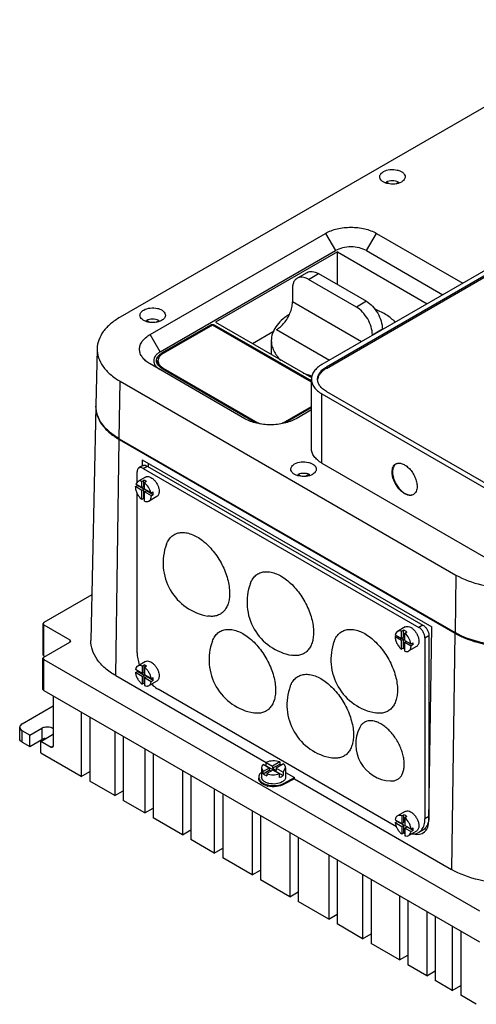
# Model space of a CAD drawing. Header units: millimetres. Extents: x 61 to 472, y 192 to 553.
# Tile 1 of 2: x 61 to 222, y 199 to 548. Entities that reach past the tile are written whole.
import ezdxf

# ---------------------------------------------------------------- set-up
doc = ezdxf.new("R2010")
doc.units = ezdxf.units.MM
doc.header["$LTSCALE"] = 48.421244
doc.layers.get('0').update_dxf_attribs({"linetype": 'CONTINUOUS'})

msp = doc.modelspace()

# ---------------------------------------------------------------- linework, layer by layer
at = {"color": 7, "linetype": 'Continuous'}
for p, q in [((278.87, 547.92), (96.44, 442.59)), ((350.29, 531.18), (167.86, 425.86)), ((351.84, 530.28), (169.41, 424.96)), ((169.41, 424.47), (351.84, 529.79)), ((190.57, 490.08), (190.57, 490.43)), ((191.49, 489.9), (190.57, 490.43)), ((193.98, 489.86), (194.91, 490.4)), ((194.91, 490.4), (194.91, 490.13)), ((107.05, 436.47), (169.07, 472.28)), ((169.07, 472.28), (172.61, 466.16)), ((183.61, 466.16), (187.15, 472.28)), ((187.15, 472.28), (217.71, 454.64)), ((110.58, 430.35), (172.61, 466.16)), ((173.32, 465.75), (130.18, 440.85)), ((173.32, 454.15), (173.32, 465.75)), ((173.32, 465.75), (205.13, 447.38)), ((183.61, 466.16), (210.63, 450.56)), ((159.06, 456.38), (162.6, 458.42)), ((163.06, 455.98), (166.6, 458.02)), ((166.6, 458.02), (183.57, 448.23)), ((180.03, 446.19), (163.06, 455.98)), ((157.41, 452.72), (157.41, 447.99)), ((181.8, 433.91), (157.41, 447.99)), ((183.57, 448.23), (180.03, 446.19)), ((105.74, 441.08), (105.74, 441.45)), ((106.68, 440.91), (105.74, 441.45)), ((109.13, 440.87), (110.08, 441.42)), ((110.08, 441.42), (110.08, 441.15)), ((128.42, 439.82), (111.29, 429.94)), ((129.12, 439.82), (111.66, 429.74)), ((128.42, 439.82), (128.42, 439.42)), ((164.11, 419.62), (129.12, 439.82)), ((129.83, 439.42), (129.83, 439.82)), ((164.11, 420.03), (129.83, 439.82)), ((130.18, 440.85), (164.17, 421.22)), ((110.58, 430.35), (107.05, 436.47)), ((143.26, 433.29), (150.95, 437.73)), ((151.75, 438.19), (170.48, 427.38)), ((185.69, 436.39), (189.23, 438.43)), ((185.69, 436.39), (185.69, 436.15)), ((189.23, 438.43), (189.23, 438.2)), ((149.93, 434.31), (149.93, 429.44)), ((88.3, 431.45), (87.87, 411.29)), ((111.29, 429.44), (111.29, 429.94)), ((140.59, 406.67), (107.05, 426.03)), ((109.81, 427.17), (109.81, 425.94)), ((111.29, 424.4), (144.31, 405.34)), ((111.66, 424.19), (111.66, 424.6)), ((111.66, 424.6), (145.17, 405.25)), ((169.41, 424.47), (169.41, 424.96)), ((96.13, 399.57), (96.44, 419.91)), ((96.44, 419.91), (215.23, 351.33)), ((164.11, 396.14), (164.11, 420.64)), ((167.86, 390.93), (167.86, 415.42)), ((167.86, 415.42), (225.84, 381.95)), ((169.41, 416.32), (227.39, 382.84)), ((87.85, 411.04), (86.08, 328.18)), ((154.08, 405.25), (164.11, 411.04)), ((154.95, 405.34), (164.11, 410.63)), ((164.11, 409.81), (158.67, 406.67)), ((145.17, 405.25), (145.17, 404.92)), ((154.08, 404.92), (154.08, 405.25)), ((94.87, 315.72), (96.12, 399.32)), ((96.12, 399.32), (214.91, 330.73)), ((96.13, 399.57), (214.93, 330.98)), ((104.21, 392.15), (104.18, 389.88)), ((104.21, 392.15), (206.75, 332.95)), ((106.34, 390.92), (106.34, 389.7)), ((167.86, 390.93), (225.84, 357.45)), ((102.45, 384.18), (102.45, 387.87)), ((104.49, 390.06), (103.08, 389.24)), ((104.58, 389.09), (105.99, 389.91)), ((104.58, 389.09), (202.16, 332.75)), ((105.99, 389.91), (203.57, 333.57)), ((159.39, 386.47), (159.39, 386.94)), ((159.39, 386.94), (160.37, 386.38)), ((163.33, 386.99), (162, 386.23)), ((163.33, 386.99), (163.33, 386.61)), ((102.65, 384.43), (101.96, 383.53)), ((104.15, 382.26), (101.96, 383.53)), ((105.4, 386.02), (102.65, 384.43)), ((104.15, 384.47), (104.86, 384.88)), ((104.15, 382.26), (104.15, 384.47)), ((104.86, 382.67), (104.86, 384.88)), ((105.73, 384.39), (105.03, 383.99)), ((105.03, 381.75), (105.03, 383.99)), ((101.82, 382.62), (102.53, 383.03)), ((104.15, 381.27), (101.82, 382.62)), ((101.82, 382.6), (101.82, 382.62)), ((102.45, 382.99), (102.45, 383.24)), ((102.45, 323.77), (102.45, 380.31)), ((104.86, 381.68), (102.53, 383.03)), ((104.15, 382.26), (104.86, 382.67)), ((104.15, 381.27), (104.86, 381.68)), ((104.15, 378.04), (104.15, 381.27)), ((104.86, 378.44), (104.86, 381.68)), ((107.34, 380.42), (105.03, 381.75)), ((105.03, 380.77), (105.73, 381.18)), ((105.03, 377.51), (105.03, 380.77)), ((107.48, 379.35), (105.03, 380.77)), ((108.18, 379.76), (105.73, 381.18)), ((107.34, 380.42), (108.05, 380.83)), ((104.86, 378.44), (104.15, 378.04)), ((109.4, 379.1), (106.65, 377.5)), ((108.18, 379.76), (107.48, 379.35)), ((215.23, 351.33), (214.93, 330.98)), ((86.43, 344.32), (69.41, 334.5)), ((69.41, 334.5), (69.12, 334.09)), ((69.12, 334.09), (69.12, 323.06)), ((69.12, 334.09), (69.41, 333.68)), ((69.41, 322.66), (69.41, 333.68)), ((69.41, 333.68), (78.6, 328.37)), ((197.33, 332.95), (194.57, 331.36)), ((196.01, 331.42), (196.72, 331.83)), ((196.01, 328.88), (196.01, 331.42)), ((196.72, 329.28), (196.72, 331.83)), ((203.57, 333.57), (202.16, 332.75)), ((205.72, 264.59), (206.75, 332.95)), ((78.6, 328.37), (78.6, 327.56)), ((78.6, 328.37), (78.9, 327.96)), ((78.9, 327.96), (78.6, 327.56)), ((193.74, 329.55), (194.29, 329.87)), ((193.74, 329.55), (196.01, 328.24)), ((193.74, 329.53), (193.74, 329.55)), ((193.8, 330.15), (196.01, 328.88)), ((196.01, 328.88), (196.72, 329.28)), ((196.01, 328.24), (196.72, 328.65)), ((196.01, 325.02), (196.01, 328.24)), ((196.72, 328.65), (196.17, 328.97)), ((196.72, 325.43), (196.72, 328.65)), ((197.92, 331.12), (197.21, 330.71)), ((197.21, 328.18), (197.21, 330.71)), ((197.21, 328.18), (199.34, 326.95)), ((197.21, 327.55), (197.76, 327.86)), ((204.28, 329.08), (205.69, 329.9)), ((204.28, 329.08), (204.28, 264.99)), ((205.69, 329.9), (205.69, 265.8)), ((214.91, 330.73), (213.66, 247.13)), ((69.41, 322.25), (78.6, 327.56)), ((196.72, 325.43), (196.01, 325.02)), ((197.21, 327.55), (199.4, 326.28)), ((197.21, 324.35), (197.21, 327.55)), ((201.33, 326.02), (198.57, 324.43)), ((199.34, 326.95), (200.05, 327.36)), ((200.11, 326.69), (199.4, 326.28)), ((200.11, 326.69), (199.5, 327.04)), ((69.41, 322.66), (69.12, 323.06)), ((69.41, 322.25), (69.12, 321.84)), ((69.12, 310.82), (69.12, 321.84)), ((69.12, 321.84), (69.41, 321.43)), ((69.41, 322.66), (69.76, 322.45)), ((69.41, 310.41), (69.41, 321.43)), ((69.41, 321.43), (223.56, 232.44)), ((105.4, 320.7), (102.65, 319.11)), ((104.24, 316.47), (101.87, 317.85)), ((104.24, 319.11), (104.95, 319.52)), ((104.24, 319.11), (104.24, 316.47)), ((104.95, 316.88), (104.95, 319.52)), ((105.73, 319.07), (105.03, 318.66)), ((105.03, 318.66), (105.03, 316.02)), ((94.87, 315.72), (148.13, 284.97)), ((101.85, 316.77), (102.56, 317.17)), ((104.24, 315.39), (101.85, 316.77)), ((104.95, 315.8), (102.56, 317.17)), ((104.24, 316.47), (104.95, 316.88)), ((104.24, 315.39), (104.95, 315.8)), ((104.24, 315.39), (104.24, 312.65)), ((104.95, 313.06), (104.95, 315.8)), ((107.43, 314.63), (105.03, 316.02)), ((105.03, 314.93), (105.73, 315.34)), ((105.03, 314.93), (105.03, 312.19)), ((107.44, 313.54), (105.03, 314.93)), ((108.15, 313.95), (105.73, 315.34)), ((109.4, 313.78), (106.65, 312.18)), ((107.43, 314.63), (108.14, 315.04)), ((108.15, 313.95), (107.44, 313.54)), ((69.41, 310.41), (69.12, 310.82)), ((69.41, 310.41), (223.56, 221.41)), ((104.95, 313.06), (104.24, 312.65)), ((194.23, 262.21), (109.88, 310.91)), ((72.73, 308.49), (72.73, 290.69)), ((61.77, 298.65), (72.73, 304.98)), ((82.68, 302.75), (82.68, 280.05)), ((85.66, 301.03), (85.66, 278.33)), ((60.9, 293.34), (60.9, 297.43)), ((64.43, 294.67), (68.67, 297.12)), ((68.67, 297.12), (68.67, 293.04)), ((61.77, 292.12), (61.77, 296.2)), ((64.43, 294.67), (61.77, 296.2)), ((64.43, 290.59), (64.43, 294.67)), ((64.43, 290.59), (68.67, 293.04)), ((68.32, 292.43), (72.56, 294.88)), ((94.5, 295.93), (94.5, 273.23)), ((97.47, 294.21), (97.47, 271.51)), ((61.77, 292.12), (64.43, 290.59)), ((68.32, 288.34), (68.32, 292.43)), ((72.03, 290.28), (68.32, 292.43)), ((72.73, 290.69), (72.03, 290.28)), ((72.53, 290.23), (72.03, 290.28)), ((72.73, 290.69), (72.53, 290.23)), ((105.15, 289.78), (105.15, 267.08)), ((68.32, 288.34), (73.44, 285.38)), ((108.13, 288.06), (108.13, 265.36)), ((82.68, 280.05), (73.74, 285.21)), ((146.48, 283.06), (147.08, 281.8)), ((146.48, 283.06), (146.48, 279.79)), ((149.16, 283), (147.01, 284.24)), ((149.16, 283), (147.08, 281.8)), ((148.15, 285.01), (150.4, 283.71)), ((148.15, 283.79), (148.15, 285.01)), ((148.15, 283.79), (154.11, 280.35)), ((149.16, 283), (149.16, 282.18)), ((152.91, 285.16), (150.4, 283.71)), ((150.4, 282.9), (152.91, 284.35)), ((150.4, 283.71), (150.4, 282.9)), ((150.4, 282.9), (151.7, 282.14)), ((154.25, 284.43), (151.7, 282.96)), ((151.7, 282.96), (154.11, 281.57)), ((151.7, 282.96), (151.7, 282.14)), ((152.91, 285.16), (152.91, 284.35)), ((154.11, 281.57), (154.98, 283.06)), ((154.98, 283.06), (154.98, 279.79)), ((82.68, 280.05), (85.66, 281.77)), ((118.52, 282.06), (118.52, 259.36)), ((121.49, 280.34), (121.49, 257.64)), ((147.08, 280.98), (149.16, 282.18)), ((147.08, 280.98), (147.08, 281.8)), ((150.46, 282.24), (148.35, 281.02)), ((148.35, 281.02), (148.35, 280.21)), ((149.76, 281.84), (149.16, 282.18)), ((152.78, 280.91), (150.46, 282.24)), ((152.78, 279.68), (152.78, 280.91)), ((154.11, 281.57), (154.11, 280.35)), ((154.44, 277.65), (158.17, 279.59)), ((158.16, 279.17), (154.44, 277.24)), ((154.98, 281.43), (158.17, 279.59)), ((158.16, 279.17), (158.17, 279.59)), ((158.16, 279.17), (213.66, 247.13)), ((94.5, 273.23), (85.66, 278.33)), ((129.75, 275.57), (129.75, 252.87)), ((154.44, 277.24), (154.44, 277.65)), ((94.5, 273.23), (97.47, 274.94)), ((132.73, 273.86), (132.73, 251.16)), ((105.15, 267.08), (97.47, 271.51)), ((105.15, 267.08), (108.13, 268.79)), ((118.52, 259.36), (108.13, 265.36)), ((143.12, 267.86), (143.12, 245.16)), ((146.09, 266.14), (146.09, 243.44)), ((197.33, 267.63), (194.57, 266.04)), ((196.14, 266.05), (196.85, 266.46)), ((196.14, 266.05), (196.14, 263.31)), ((196.85, 263.72), (196.85, 266.46)), ((197.92, 265.8), (197.21, 265.39)), ((197.21, 265.39), (197.21, 262.7)), ((205.69, 265.8), (204.28, 264.99)), ((193.77, 264.68), (196.14, 263.31)), ((193.78, 263.7), (194.48, 264.1)), ((193.78, 263.7), (196.14, 262.33)), ((196.85, 262.74), (194.48, 264.1)), ((196.14, 263.31), (196.85, 263.72)), ((196.14, 262.33), (196.85, 262.74)), ((196.14, 262.33), (196.14, 259.59)), ((196.85, 260), (196.85, 262.74)), ((197.21, 262.7), (199.37, 261.45)), ((197.21, 261.71), (197.92, 262.12)), ((197.21, 261.71), (199.37, 260.47)), ((197.21, 261.71), (197.21, 259.03)), ((200.07, 260.88), (197.92, 262.12)), ((199.37, 261.45), (200.07, 261.86)), ((118.52, 259.36), (121.49, 261.08)), ((156.48, 260.14), (156.48, 237.44)), ((159.46, 258.42), (159.46, 235.72)), ((196.85, 260), (196.14, 259.59)), ((201.33, 260.7), (198.57, 259.11)), ((200.07, 260.88), (199.37, 260.47)), ((203.52, 260.99), (202.1, 260.18)), ((129.75, 252.87), (121.49, 257.64)), ((129.75, 252.87), (132.73, 254.59)), ((143.12, 245.16), (132.73, 251.16)), ((170.23, 252.2), (170.23, 229.5)), ((173.21, 250.48), (173.21, 227.78)), ((143.12, 245.16), (146.09, 246.88)), ((182.24, 245.27), (182.24, 222.57)), ((156.48, 237.44), (146.09, 243.44)), ((185.22, 243.55), (185.22, 220.85)), ((156.48, 237.44), (159.46, 239.16)), ((195.24, 237.76), (195.24, 215.07)), ((170.23, 229.5), (159.46, 235.72)), ((198.21, 236.05), (198.21, 213.35)), ((170.23, 229.5), (173.21, 231.22)), ((204.96, 232.15), (204.96, 209.45)), ((207.93, 230.44), (207.93, 207.74)), ((182.24, 222.57), (173.21, 227.78)), ((213.98, 226.94), (213.98, 204.24)), ((182.24, 222.57), (185.22, 224.29)), ((216.96, 225.23), (216.96, 202.53)), ((195.24, 215.07), (185.22, 220.85)), ((195.24, 215.07), (198.21, 216.78)), ((204.96, 209.45), (198.21, 213.35)), ((204.96, 209.45), (207.93, 211.17)), ((213.98, 204.24), (207.93, 207.74)), ((213.98, 204.24), (216.96, 205.96)), ((222.46, 199.35), (216.96, 202.53))]:
    msp.add_line(p, q, dxfattribs=at)
for centre, radius, start, end in [((129.12, 438.27), 1.72, 88.7079, 91.2924), ((112.13, 425.75), 2.86, 149.0568, 155.1065), ((112.29, 425.66), 3.05, 148.2028, 149.1075), ((111.92, 425.94), 2.1, 180.0002, 181.909), ((113, 427.73), 3.34, 217.9519, 220.5575), ((114.21, 429.48), 5.86, 234.2628, 240.0752), ((97.26, 410.84), 9.4, 177.8763, 178.7721), ((97.27, 410.84), 9.42, 177.4039, 177.8764), ((97.26, 411.08), 9.38, 178.7722, 179.3726), ((97.25, 411.08), 9.38, 179.3726, 180.0831), ((148.29, 410.64), 6.23, 240.021, 243.8713), ((148.63, 411.34), 7, 243.8323, 247.7134), ((150.91, 410.76), 6.36, 296.1674, 299.9406), ((109.28, 422.1), 26.31, 239.6328, 240.0009), ((106.12, 383.01), 3.59, 177.0758, 179.7196), ((107.7, 382.08), 4.61, 231.9634, 234.5318), ((105.24, 379.34), 2.24, 359.8243, 0.3237), ((130.71, 355.6), 19.08, 159.7533, 260.2464), ((160.41, 341.72), 19.08, 159.7533, 260.2464), ((146.97, 321.31), 19.08, 159.7533, 260.2464), ((190.11, 321.31), 19.08, 159.7533, 260.2464), ((197.16, 326.27), 2.24, 359.8243, 0.3237), ((106.93, 317.72), 4.41, 183.3282, 187.0659), ((107.65, 316.68), 4.52, 233.3153, 234.5466), ((174.55, 305.38), 19.08, 159.7533, 260.2464), ((192.83, 291.44), 13.05, 153.0509, 266.9551), ((147.9, 283.06), 1.42, 173.3745, 179.9828), ((150.02, 279.53), 4.65, 113.7149, 116.4063), ((151.52, 280.12), 4.45, 62.2152, 64.7511), ((151.95, 283.2), 3.58, 299.9282, 307.0898), ((150.46, 283.89), 7.52, 253.7517, 256.4196), ((198.95, 264.66), 4.5, 184.7556, 187.0447)]:
    msp.add_arc(centre, radius, start, end, dxfattribs=at)
msp.add_ellipse((198.65, 268.68), major_axis=(-4.87, 8.74), ratio=0.587343, start_param=2.601664, end_param=3.936036, dxfattribs=at)
for points, knots in [([(188.3, 492.28), (188.3, 492.46), (188.36, 492.81), (188.74, 493.51), (189.25, 493.91), (189.62, 494.12)], [0, 0, 0, 0, 0.218382, 0.452237, 1, 1, 1, 1]), ([(195.98, 490.45), (195.29, 490.05), (193.62, 489.59), (191.52, 489.7), (189.97, 490.22), (189.07, 490.77), (188.46, 491.46), (188.3, 492.02), (188.3, 492.28)], [0, 0, 0, 0, 0.269896, 0.561326, 0.695466, 0.813145, 0.912856, 1, 1, 1, 1]), ([(189.62, 494.12), (190.32, 494.52), (191.98, 494.97), (194.08, 494.87), (195.63, 494.35), (196.53, 493.8), (197.14, 493.11), (197.3, 492.54), (197.3, 492.28)], [0, 0, 0, 0, 0.269896, 0.561326, 0.695466, 0.813145, 0.912856, 1, 1, 1, 1]), ([(197.3, 492.28), (197.3, 492.11), (197.24, 491.76), (196.86, 491.06), (196.36, 490.66), (195.98, 490.45)], [0, 0, 0, 0, 0.218382, 0.452237, 1, 1, 1, 1]), ([(194.91, 490.4), (194.25, 490.71), (192.75, 490.98), (191.25, 490.73), (190.57, 490.43)], [0, 0, 0, 0, 0.498581, 1, 1, 1, 1]), ([(169.07, 472.28), (170.36, 473.02), (173.34, 474.1), (178.11, 474.62), (182.88, 474.1), (185.86, 473.02), (187.15, 472.28)], [0, 0, 0, 0, 0.237228, 0.499999, 0.762771, 1, 1, 1, 1]), ([(183.61, 466.16), (182.83, 466.61), (181.01, 467.27), (178.11, 467.58), (175.21, 467.27), (173.39, 466.61), (172.61, 466.16)], [0, 0, 0, 0, 0.237241, 0.5, 0.76276, 1, 1, 1, 1]), ([(163.06, 455.98), (162.71, 456.19), (162.01, 456.52), (160.94, 456.78), (159.93, 456.75), (159.33, 456.53), (159.06, 456.38)], [0, 0, 0, 0, 0.289799, 0.549048, 0.782227, 1, 1, 1, 1]), ([(162.6, 458.42), (162.86, 458.57), (163.47, 458.79), (164.48, 458.82), (165.55, 458.56), (166.25, 458.23), (166.6, 458.02)], [0, 0, 0, 0, 0.217773, 0.450952, 0.710201, 1, 1, 1, 1]), ([(159.06, 456.38), (158.8, 456.23), (158.31, 455.81), (157.78, 454.95), (157.47, 453.89), (157.41, 453.12), (157.41, 452.72)], [0, 0, 0, 0, 0.217772, 0.45095, 0.7102, 1, 1, 1, 1]), ([(156.53, 443.99), (156.81, 444.66), (157.23, 445.97), (157.41, 447.34), (157.41, 447.99)], [0, 0, 0, 0, 0.523412, 1, 1, 1, 1]), ([(185.69, 436.39), (185.69, 437.31), (185.34, 439.27), (184.13, 442.02), (182.36, 444.44), (180.84, 445.72), (180.03, 446.19)], [0, 0, 0, 0, 0.23722, 0.500001, 0.762781, 1, 1, 1, 1]), ([(183.57, 448.23), (184.37, 447.76), (185.89, 446.48), (187.67, 444.06), (188.88, 441.31), (189.23, 439.36), (189.23, 438.43)], [0, 0, 0, 0, 0.237219, 0.499999, 0.76278, 1, 1, 1, 1]), ([(103.45, 443.29), (103.45, 443.47), (103.51, 443.82), (103.89, 444.52), (104.39, 444.92), (104.77, 445.13)], [0, 0, 0, 0, 0.218382, 0.452237, 1, 1, 1, 1]), ([(111.13, 441.46), (110.43, 441.06), (108.77, 440.61), (106.67, 440.71), (105.12, 441.23), (104.22, 441.78), (103.61, 442.47), (103.45, 443.04), (103.45, 443.29)], [0, 0, 0, 0, 0.269896, 0.561326, 0.695466, 0.813145, 0.912856, 1, 1, 1, 1]), ([(104.77, 445.13), (105.46, 445.53), (107.13, 445.98), (109.23, 445.88), (110.78, 445.36), (111.68, 444.81), (112.29, 444.12), (112.45, 443.55), (112.45, 443.29)], [0, 0, 0, 0, 0.269896, 0.561326, 0.695466, 0.813145, 0.912856, 1, 1, 1, 1]), ([(112.45, 443.29), (112.45, 443.12), (112.39, 442.77), (112.01, 442.07), (111.5, 441.67), (111.13, 441.46)], [0, 0, 0, 0, 0.218382, 0.452237, 1, 1, 1, 1]), ([(156.06, 443.43), (155.14, 442.84), (153.46, 441.59), (151.47, 439.35), (150.22, 436.9), (149.93, 435.15), (149.93, 434.31)], [0, 0, 0, 0, 0.287224, 0.545519, 0.779755, 1, 1, 1, 1]), ([(151.75, 438.19), (152.25, 438.48), (153.23, 439.21), (154.54, 440.57), (155.67, 442.18), (156.27, 443.38), (156.53, 443.99)], [0, 0, 0, 0, 0.227818, 0.47673, 0.737705, 1, 1, 1, 1]), ([(193.81, 440.82), (192.91, 441.76), (190.71, 443.51), (188.22, 444.76), (186.86, 445.32)], [0, 0, 0, 0, 0.470528, 1, 1, 1, 1]), ([(96.44, 442.59), (95.24, 441.9), (93.06, 440.4), (90.44, 437.67), (88.75, 434.66), (88.33, 432.49), (88.3, 431.45)], [0, 0, 0, 0, 0.289385, 0.548741, 0.78225, 1, 1, 1, 1]), ([(110.08, 441.42), (109.41, 441.74), (107.91, 442), (106.41, 441.75), (105.74, 441.45)], [0, 0, 0, 0, 0.498782, 1, 1, 1, 1]), ([(128.42, 439.82), (128.46, 439.85), (128.67, 439.95), (128.91, 439.99), (129.08, 439.99)], [0, 0, 0, 0, 0.22901, 1, 1, 1, 1]), ([(129.16, 439.99), (129.22, 439.99), (129.45, 439.97), (129.68, 439.91), (129.83, 439.82)], [0, 0, 0, 0, 0.267249, 1, 1, 1, 1]), ([(107.05, 426.03), (106.49, 426.36), (105.47, 427.06), (104.25, 428.34), (103.48, 429.75), (103.22, 431.25), (103.48, 432.75), (104.25, 434.17), (105.47, 435.44), (106.49, 436.15), (107.05, 436.47)], [0, 0, 0, 0, 0.144889, 0.274537, 0.391115, 0.500001, 0.608887, 0.725464, 0.855111, 1, 1, 1, 1]), ([(149.93, 434.31), (149.93, 433.7), (150.08, 432.46), (150.74, 430.64), (151.81, 428.91), (152.74, 427.87), (153.27, 427.37)], [0, 0, 0, 0, 0.231558, 0.471227, 0.725801, 1, 1, 1, 1]), ([(88.3, 431.45), (88.28, 430.38), (88.64, 428.13), (90.3, 425), (92.96, 422.17), (95.2, 420.63), (96.44, 419.91)], [0, 0, 0, 0, 0.217824, 0.45067, 0.709799, 1, 1, 1, 1]), ([(110.58, 430.35), (110.24, 430.15), (109.62, 429.72), (108.88, 428.94), (108.41, 428.08), (108.25, 427.17), (108.41, 426.26), (108.88, 425.39), (109.62, 424.62), (110.24, 424.19), (110.58, 423.99)], [0, 0, 0, 0, 0.144852, 0.274545, 0.391108, 0.499999, 0.60889, 0.725453, 0.855147, 1, 1, 1, 1]), ([(109.3, 427.17), (109.3, 427.43), (109.4, 427.97), (109.81, 428.72), (110.45, 429.39), (110.99, 429.77), (111.29, 429.94)], [0, 0, 0, 0, 0.217782, 0.450909, 0.710295, 1, 1, 1, 1]), ([(111.66, 429.74), (111.38, 429.58), (110.88, 429.24), (110.28, 428.61), (109.9, 427.91), (109.81, 427.41), (109.81, 427.17)], [0, 0, 0, 0, 0.289811, 0.549048, 0.78223, 1, 1, 1, 1]), ([(109.67, 425.89), (109.61, 425.99), (109.41, 426.39), (109.3, 426.84), (109.3, 427.17)], [0, 0, 0, 0, 0.262, 1, 1, 1, 1]), ([(110.08, 425.35), (110.04, 425.39), (109.89, 425.56), (109.76, 425.75), (109.67, 425.89)], [0, 0, 0, 0, 0.258188, 1, 1, 1, 1]), ([(109.81, 427.17), (109.81, 426.91), (109.92, 426.37), (110.19, 425.9), (110.37, 425.68)], [0, 0, 0, 0, 0.480534, 1, 1, 1, 1]), ([(110.79, 424.72), (110.72, 424.77), (110.47, 424.96), (110.24, 425.18), (110.08, 425.35)], [0, 0, 0, 0, 0.260377, 1, 1, 1, 1]), ([(110.46, 425.56), (110.54, 425.47), (110.89, 425.1), (111.32, 424.79), (111.66, 424.6)], [0, 0, 0, 0, 0.233332, 1, 1, 1, 1]), ([(167.86, 425.86), (167.29, 425.53), (166.28, 424.83), (165.06, 423.55), (164.29, 422.14), (164.11, 421.13), (164.11, 420.64)], [0, 0, 0, 0, 0.289778, 0.549072, 0.782227, 1, 1, 1, 1]), ([(161.25, 422.75), (161.5, 422.66), (162.54, 422.31), (163.6, 422.02), (164.4, 421.83)], [0, 0, 0, 0, 0.245548, 1, 1, 1, 1]), ([(166.31, 420.64), (166.31, 421.04), (166.46, 421.88), (167.1, 423.05), (168.1, 424.11), (168.95, 424.69), (169.41, 424.96)], [0, 0, 0, 0, 0.217782, 0.450909, 0.710295, 1, 1, 1, 1]), ([(169.41, 424.47), (168.99, 424.23), (168.22, 423.7), (167.27, 422.77), (166.62, 421.73), (166.39, 420.99), (166.34, 420.62)], [0, 0, 0, 0, 0.286811, 0.54665, 0.781842, 1, 1, 1, 1]), ([(164.11, 420.64), (164.11, 420.15), (164.29, 419.14), (165.06, 417.72), (166.28, 416.45), (167.29, 415.75), (167.86, 415.42)], [0, 0, 0, 0, 0.217772, 0.450927, 0.710222, 1, 1, 1, 1]), ([(169.41, 416.32), (168.95, 416.59), (168.1, 417.17), (167.1, 418.23), (166.46, 419.4), (166.31, 420.24), (166.31, 420.64)], [0, 0, 0, 0, 0.289705, 0.549092, 0.782218, 1, 1, 1, 1]), ([(87.85, 411.04), (87.83, 409.96), (88.18, 407.7), (89.84, 404.55), (92.5, 401.69), (94.74, 400.12), (95.97, 399.4)], [0, 0, 0, 0, 0.21823, 0.451247, 0.710211, 1, 1, 1, 1]), ([(96.13, 399.57), (94.9, 400.28), (92.65, 401.83), (89.97, 404.64), (88.27, 407.76), (87.87, 410), (87.87, 411.07)], [0, 0, 0, 0, 0.289775, 0.549032, 0.782232, 1, 1, 1, 1]), ([(158.67, 406.67), (157.38, 405.93), (154.4, 404.85), (149.63, 404.33), (144.86, 404.85), (141.87, 405.93), (140.59, 406.67)], [0, 0, 0, 0, 0.237228, 0.499999, 0.762771, 1, 1, 1, 1]), ([(167.86, 390.93), (167.29, 391.25), (166.28, 391.95), (165.06, 393.23), (164.29, 394.64), (164.11, 395.66), (164.11, 396.14)], [0, 0, 0, 0, 0.289778, 0.549073, 0.782228, 1, 1, 1, 1]), ([(156.84, 388.79), (156.84, 388.97), (156.9, 389.32), (157.28, 390.02), (157.78, 390.42), (158.15, 390.63)], [0, 0, 0, 0, 0.218382, 0.452237, 1, 1, 1, 1]), ([(158.15, 390.63), (158.85, 391.03), (160.51, 391.48), (162.62, 391.38), (164.16, 390.86), (165.07, 390.31), (165.68, 389.62), (165.84, 389.05), (165.84, 388.79)], [0, 0, 0, 0, 0.269896, 0.561326, 0.695466, 0.813145, 0.912856, 1, 1, 1, 1]), ([(192.67, 387.79), (192.67, 388.1), (192.72, 388.7), (192.96, 389.53), (193.37, 390.2), (193.76, 390.53), (193.96, 390.65)], [0, 0, 0, 0, 0.289641, 0.549111, 0.782236, 1, 1, 1, 1]), ([(193.99, 390.65), (193.8, 390.53), (193.45, 390.2), (192.93, 389.28), (192.81, 388.44), (192.81, 387.87)], [0, 0, 0, 0, 0.218378, 0.453176, 1, 1, 1, 1]), ([(193.96, 390.65), (194.27, 390.83), (195.06, 391.03), (196.32, 390.78), (197.61, 390.07), (198.85, 388.98), (199.94, 387.58), (200.8, 385.99), (201.36, 384.34), (201.51, 383.22), (201.51, 382.68)], [0, 0, 0, 0, 0.08693, 0.1864, 0.303788, 0.4376, 0.582099, 0.729418, 0.87117, 1, 1, 1, 1]), ([(103.08, 389.24), (102.98, 389.18), (102.79, 389.03), (102.59, 388.71), (102.48, 388.31), (102.45, 388.02), (102.45, 387.87)], [0, 0, 0, 0, 0.217783, 0.45091, 0.710297, 1, 1, 1, 1]), ([(104.58, 389.09), (104.44, 389.17), (104.18, 389.29), (103.78, 389.39), (103.4, 389.38), (103.18, 389.3), (103.08, 389.24)], [0, 0, 0, 0, 0.289702, 0.549088, 0.782216, 1, 1, 1, 1]), ([(104.49, 390.06), (104.59, 390.11), (104.82, 390.2), (105.19, 390.21), (105.6, 390.11), (105.86, 389.98), (105.99, 389.91)], [0, 0, 0, 0, 0.217784, 0.450912, 0.710298, 1, 1, 1, 1]), ([(164.52, 386.96), (163.82, 386.56), (162.16, 386.11), (160.05, 386.21), (158.51, 386.73), (157.6, 387.28), (156.99, 387.97), (156.84, 388.54), (156.84, 388.79)], [0, 0, 0, 0, 0.269896, 0.561326, 0.695466, 0.813145, 0.912856, 1, 1, 1, 1]), ([(163.33, 386.99), (162.7, 387.23), (161.35, 387.42), (160.01, 387.19), (159.39, 386.94)], [0, 0, 0, 0, 0.502265, 1, 1, 1, 1]), ([(165.84, 388.79), (165.84, 388.62), (165.77, 388.27), (165.39, 387.57), (164.89, 387.17), (164.52, 386.96)], [0, 0, 0, 0, 0.218382, 0.452237, 1, 1, 1, 1]), ([(200.21, 379.82), (199.9, 379.64), (199.12, 379.44), (197.85, 379.69), (196.56, 380.4), (195.33, 381.49), (194.24, 382.89), (193.38, 384.48), (192.82, 386.13), (192.67, 387.25), (192.67, 387.79)], [0, 0, 0, 0, 0.08693, 0.1864, 0.303788, 0.4376, 0.582099, 0.729418, 0.87117, 1, 1, 1, 1]), ([(192.81, 387.87), (192.81, 386.79), (193.24, 385.12), (194.28, 383.12), (195.32, 381.74), (196.5, 380.63), (197.75, 379.88), (198.98, 379.54), (199.77, 379.64), (200.1, 379.78)], [0, 0, 0, 0, 0.266016, 0.411791, 0.555659, 0.690193, 0.809659, 0.911781, 1, 1, 1, 1]), ([(104.15, 384.47), (103.89, 384.56), (103.38, 384.68), (102.85, 384.55), (102.65, 384.43)], [0, 0, 0, 0, 0.535554, 1, 1, 1, 1]), ([(105.73, 384.39), (105.66, 384.45), (105.39, 384.63), (105.09, 384.79), (104.86, 384.88)], [0, 0, 0, 0, 0.264878, 1, 1, 1, 1]), ([(107.34, 380.42), (107.17, 381.13), (106.57, 382.46), (105.6, 383.57), (105.03, 383.99)], [0, 0, 0, 0, 0.508318, 1, 1, 1, 1]), ([(105.4, 386.02), (105.6, 386.14), (106.11, 386.27), (106.91, 386.11), (107.74, 385.66), (108.53, 384.95), (109.23, 384.06), (109.78, 383.04), (110.14, 381.99), (110.23, 381.27), (110.23, 380.93)], [0, 0, 0, 0, 0.086931, 0.186401, 0.303789, 0.437599, 0.582097, 0.72942, 0.871167, 1, 1, 1, 1]), ([(101.82, 382.6), (101.82, 382.19), (101.95, 381.33), (102.44, 380.09), (103.18, 378.95), (103.81, 378.3), (104.15, 378.04)], [0, 0, 0, 0, 0.232698, 0.490076, 0.752754, 1, 1, 1, 1]), ([(108.18, 379.76), (108.18, 379.85), (108.17, 380.21), (108.11, 380.56), (108.05, 380.83)], [0, 0, 0, 0, 0.23811, 1, 1, 1, 1]), ([(110.23, 380.93), (110.23, 380.72), (110.2, 380.34), (110.05, 379.81), (109.78, 379.38), (109.54, 379.17), (109.4, 379.1)], [0, 0, 0, 0, 0.289702, 0.54909, 0.782219, 1, 1, 1, 1]), ([(201.51, 382.68), (201.51, 382.37), (201.46, 381.76), (201.22, 380.94), (200.8, 380.26), (200.42, 379.94), (200.21, 379.82)], [0, 0, 0, 0, 0.289641, 0.549111, 0.782236, 1, 1, 1, 1]), ([(105.03, 377.51), (105.3, 377.4), (105.73, 377.28), (106.29, 377.34), (106.54, 377.44), (106.65, 377.5)], [0, 0, 0, 0, 0.536909, 0.774069, 1, 1, 1, 1]), ([(106.65, 377.5), (106.78, 377.58), (107.03, 377.79), (107.29, 378.22), (107.44, 378.75), (107.48, 379.13), (107.48, 379.33)], [0, 0, 0, 0, 0.217783, 0.450926, 0.71025, 1, 1, 1, 1]), ([(112.81, 362.2), (113.03, 362.77), (113.43, 363.59), (114.16, 364.53), (114.77, 365.11), (115.44, 365.59), (116.19, 365.97), (116.99, 366.23), (118.15, 366.42), (119.72, 366.36), (121.68, 365.83), (123.68, 364.88), (125.68, 363.52), (127.62, 361.8), (129.43, 359.78), (131.08, 357.51), (132.5, 355.06), (133.65, 352.5), (134.51, 349.91), (135.04, 347.38), (135.17, 345.7), (135.17, 344.89)], [0, 0, 0, 0, 0.049771, 0.073184, 0.095915, 0.118273, 0.140594, 0.163215, 0.186454, 0.235728, 0.290052, 0.350034, 0.415529, 0.485832, 0.559839, 0.63618, 0.713336, 0.789735, 0.863853, 0.934311, 1, 1, 1, 1]), ([(142.51, 348.32), (142.72, 348.89), (143.13, 349.71), (143.86, 350.65), (144.46, 351.23), (145.14, 351.71), (145.89, 352.09), (146.69, 352.35), (147.84, 352.54), (149.42, 352.48), (151.38, 351.95), (153.38, 351), (155.38, 349.64), (157.32, 347.92), (159.13, 345.9), (160.78, 343.63), (162.2, 341.17), (163.35, 338.62), (164.21, 336.03), (164.74, 333.5), (164.87, 331.82), (164.87, 331.01)], [0, 0, 0, 0, 0.049771, 0.073184, 0.095915, 0.118273, 0.140594, 0.163215, 0.186454, 0.235728, 0.290052, 0.350034, 0.415529, 0.485832, 0.559839, 0.63618, 0.713336, 0.789735, 0.863853, 0.934311, 1, 1, 1, 1]), ([(215.23, 351.33), (218.02, 349.72), (224.51, 347.37), (234.88, 346.24), (245.24, 347.37), (251.73, 349.72), (254.52, 351.33)], [0, 0, 0, 0, 0.23722, 0.500001, 0.762781, 1, 1, 1, 1]), ([(135.17, 344.89), (135.17, 344.24), (135.09, 342.98), (134.7, 341.21), (134.04, 339.67), (133.12, 338.41), (131.96, 337.46), (130.59, 336.86), (129.06, 336.63), (128.01, 336.71), (127.48, 336.8)], [0, 0, 0, 0, 0.151228, 0.289952, 0.417007, 0.534706, 0.646927, 0.758648, 0.874959, 1, 1, 1, 1]), ([(129.08, 327.91), (129.29, 328.48), (129.69, 329.3), (130.42, 330.23), (131.03, 330.82), (131.71, 331.3), (132.45, 331.67), (133.25, 331.93), (134.41, 332.13), (135.99, 332.07), (137.94, 331.54), (139.95, 330.58), (141.94, 329.22), (143.88, 327.51), (145.7, 325.48), (147.34, 323.21), (148.76, 320.76), (149.92, 318.21), (150.77, 315.62), (151.3, 313.08), (151.44, 311.41), (151.44, 310.6)], [0, 0, 0, 0, 0.049771, 0.073184, 0.095915, 0.118273, 0.140594, 0.163215, 0.186454, 0.235728, 0.290052, 0.350034, 0.415529, 0.485832, 0.559839, 0.63618, 0.713336, 0.789735, 0.863853, 0.934311, 1, 1, 1, 1]), ([(172.21, 327.91), (172.42, 328.48), (172.83, 329.3), (173.55, 330.23), (174.16, 330.82), (174.84, 331.3), (175.59, 331.67), (176.39, 331.93), (177.54, 332.13), (179.12, 332.07), (181.08, 331.54), (183.08, 330.58), (185.08, 329.23), (187.01, 327.51), (188.83, 325.48), (190.47, 323.21), (191.89, 320.76), (193.05, 318.21), (193.91, 315.62), (194.44, 313.08), (194.57, 311.41), (194.57, 310.6)], [0, 0, 0, 0, 0.049771, 0.073184, 0.095915, 0.118273, 0.140594, 0.163215, 0.186454, 0.235728, 0.290052, 0.350034, 0.415529, 0.485832, 0.559839, 0.63618, 0.713336, 0.789735, 0.863853, 0.934311, 1, 1, 1, 1]), ([(194.57, 331.36), (194.37, 331.25), (194.01, 330.88), (193.85, 330.41), (193.8, 330.15)], [0, 0, 0, 0, 0.466813, 1, 1, 1, 1]), ([(196.01, 331.42), (195.76, 331.51), (195.27, 331.6), (194.77, 331.48), (194.57, 331.36)], [0, 0, 0, 0, 0.533384, 1, 1, 1, 1]), ([(197.92, 331.12), (197.82, 331.2), (197.45, 331.49), (197.04, 331.72), (196.72, 331.83)], [0, 0, 0, 0, 0.269737, 1, 1, 1, 1]), ([(197.33, 332.95), (197.53, 333.07), (198.03, 333.2), (198.84, 333.04), (199.66, 332.58), (200.46, 331.88), (201.15, 330.99), (201.7, 329.97), (202.06, 328.92), (202.16, 328.2), (202.16, 327.86)], [0, 0, 0, 0, 0.086931, 0.186401, 0.303789, 0.437599, 0.582097, 0.72942, 0.871167, 1, 1, 1, 1]), ([(204.28, 329.08), (204.28, 329.43), (204.15, 330.16), (203.69, 331.19), (203.03, 332.1), (202.46, 332.58), (202.16, 332.75)], [0, 0, 0, 0, 0.237241, 0.500001, 0.76276, 1, 1, 1, 1]), ([(203.57, 333.57), (203.87, 333.4), (204.44, 332.92), (205.11, 332.01), (205.56, 330.98), (205.69, 330.24), (205.69, 329.9)], [0, 0, 0, 0, 0.23724, 0.499999, 0.762759, 1, 1, 1, 1]), ([(94.87, 315.72), (93.53, 316.49), (91.11, 318.16), (88.23, 321.22), (86.44, 324.6), (86.06, 327.02), (86.08, 328.18)], [0, 0, 0, 0, 0.290201, 0.54933, 0.782176, 1, 1, 1, 1]), ([(164.87, 331.01), (164.87, 330.36), (164.79, 329.1), (164.4, 327.33), (163.73, 325.79), (162.82, 324.53), (161.66, 323.58), (160.29, 322.98), (158.76, 322.75), (157.71, 322.83), (157.18, 322.92)], [0, 0, 0, 0, 0.151228, 0.289952, 0.417007, 0.534706, 0.646927, 0.758648, 0.874959, 1, 1, 1, 1]), ([(193.74, 329.53), (193.74, 329.13), (193.87, 328.28), (194.35, 327.06), (195.06, 325.93), (195.68, 325.29), (196.01, 325.02)], [0, 0, 0, 0, 0.232182, 0.488889, 0.751516, 1, 1, 1, 1]), ([(199.34, 326.95), (199.23, 327.67), (198.69, 329.06), (197.77, 330.24), (197.21, 330.71)], [0, 0, 0, 0, 0.498749, 1, 1, 1, 1]), ([(202.16, 327.86), (202.16, 327.65), (202.13, 327.27), (201.97, 326.74), (201.71, 326.31), (201.46, 326.1), (201.33, 326.02)], [0, 0, 0, 0, 0.289702, 0.54909, 0.782219, 1, 1, 1, 1]), ([(214.91, 330.73), (217.75, 329.09), (224.34, 326.71), (234.88, 325.56), (245.41, 326.71), (252, 329.09), (254.84, 330.73)], [0, 0, 0, 0, 0.23722, 0.500001, 0.762781, 1, 1, 1, 1]), ([(254.82, 330.98), (251.99, 329.35), (245.4, 326.96), (234.88, 325.82), (224.35, 326.96), (217.76, 329.35), (214.93, 330.98)], [0, 0, 0, 0, 0.237219, 0.499999, 0.76278, 1, 1, 1, 1]), ([(196.72, 325.43), (196.76, 325.39), (196.92, 325.27), (197.08, 325.16), (197.21, 325.08)], [0, 0, 0, 0, 0.257083, 1, 1, 1, 1]), ([(197.21, 324.35), (197.45, 324.27), (197.92, 324.2), (198.38, 324.32), (198.57, 324.43)], [0, 0, 0, 0, 0.530845, 1, 1, 1, 1]), ([(198.57, 324.43), (198.7, 324.51), (198.95, 324.72), (199.21, 325.15), (199.37, 325.68), (199.4, 326.06), (199.4, 326.26)], [0, 0, 0, 0, 0.217782, 0.450908, 0.710314, 1, 1, 1, 1]), ([(200.11, 326.69), (200.11, 326.75), (200.1, 326.97), (200.08, 327.19), (200.05, 327.36)], [0, 0, 0, 0, 0.241841, 1, 1, 1, 1]), ([(102.45, 323.77), (102.45, 323.08), (102.61, 321.62), (102.99, 320.21), (103.24, 319.49)], [0, 0, 0, 0, 0.47892, 1, 1, 1, 1]), ([(105.4, 320.7), (105.6, 320.82), (106.11, 320.95), (106.91, 320.79), (107.74, 320.34), (108.53, 319.63), (109.23, 318.74), (109.78, 317.72), (110.14, 316.67), (110.23, 315.95), (110.23, 315.61)], [0, 0, 0, 0, 0.086931, 0.186401, 0.303789, 0.437599, 0.582097, 0.72942, 0.871167, 1, 1, 1, 1]), ([(102.65, 319.11), (102.44, 318.99), (102.07, 318.61), (101.91, 318.11), (101.87, 317.85)], [0, 0, 0, 0, 0.465095, 1, 1, 1, 1]), ([(104.24, 319.11), (103.97, 319.23), (103.54, 319.33), (102.99, 319.27), (102.75, 319.17), (102.65, 319.11)], [0, 0, 0, 0, 0.536136, 0.773547, 1, 1, 1, 1]), ([(105.73, 319.07), (105.67, 319.12), (105.42, 319.29), (105.15, 319.44), (104.95, 319.52)], [0, 0, 0, 0, 0.263159, 1, 1, 1, 1]), ([(107.43, 314.63), (107.37, 315.02), (107.16, 315.8), (106.63, 316.9), (105.92, 317.89), (105.34, 318.44), (105.03, 318.66)], [0, 0, 0, 0, 0.243659, 0.502447, 0.759946, 1, 1, 1, 1]), ([(101.85, 316.77), (101.9, 316.38), (102.1, 315.58), (102.62, 314.46), (103.34, 313.45), (103.93, 312.88), (104.24, 312.65)], [0, 0, 0, 0, 0.241891, 0.500422, 0.75873, 1, 1, 1, 1]), ([(108.18, 314.42), (108.18, 314.47), (108.18, 314.68), (108.16, 314.89), (108.14, 315.04)], [0, 0, 0, 0, 0.24228, 1, 1, 1, 1]), ([(108.15, 313.95), (108.16, 313.98), (108.17, 314.14), (108.18, 314.3), (108.18, 314.42)], [0, 0, 0, 0, 0.242436, 1, 1, 1, 1]), ([(110.23, 315.61), (110.23, 315.4), (110.2, 315.02), (110.05, 314.49), (109.78, 314.06), (109.54, 313.85), (109.4, 313.78)], [0, 0, 0, 0, 0.289702, 0.54909, 0.782219, 1, 1, 1, 1]), ([(156.65, 311.99), (156.87, 312.56), (157.27, 313.38), (158, 314.31), (158.61, 314.9), (159.29, 315.38), (160.03, 315.75), (160.83, 316.01), (161.99, 316.21), (163.56, 316.15), (165.52, 315.62), (167.52, 314.66), (169.52, 313.3), (171.46, 311.59), (173.27, 309.56), (174.92, 307.29), (176.34, 304.84), (177.49, 302.28), (178.35, 299.7), (178.88, 297.16), (179.01, 295.49), (179.01, 294.68)], [0, 0, 0, 0, 0.049771, 0.073184, 0.095915, 0.118273, 0.140594, 0.163215, 0.186454, 0.235728, 0.290052, 0.350034, 0.415529, 0.485832, 0.559839, 0.63618, 0.713336, 0.789735, 0.863853, 0.934311, 1, 1, 1, 1]), ([(105.03, 312.19), (105.3, 312.08), (105.73, 311.96), (106.29, 312.02), (106.54, 312.12), (106.65, 312.18)], [0, 0, 0, 0, 0.536914, 0.774078, 1, 1, 1, 1]), ([(106.65, 312.18), (106.86, 312.31), (107.25, 312.72), (107.4, 313.25), (107.44, 313.54)], [0, 0, 0, 0, 0.46241, 1, 1, 1, 1]), ([(107.58, 312.66), (107.77, 312.48), (108.48, 311.84), (109.26, 311.27), (109.88, 310.91)], [0, 0, 0, 0, 0.261974, 1, 1, 1, 1]), ([(151.44, 310.6), (151.44, 309.94), (151.36, 308.68), (150.96, 306.91), (150.3, 305.38), (149.38, 304.11), (148.22, 303.17), (146.85, 302.57), (145.33, 302.33), (144.28, 302.41), (143.74, 302.51)], [0, 0, 0, 0, 0.151228, 0.289952, 0.417007, 0.534706, 0.646927, 0.758648, 0.874959, 1, 1, 1, 1]), ([(194.57, 310.6), (194.57, 309.94), (194.49, 308.69), (194.09, 306.91), (193.43, 305.38), (192.51, 304.11), (191.36, 303.17), (189.99, 302.57), (188.46, 302.33), (187.41, 302.42), (186.88, 302.51)], [0, 0, 0, 0, 0.151228, 0.289952, 0.417007, 0.534706, 0.646927, 0.758648, 0.874959, 1, 1, 1, 1]), ([(61.77, 298.65), (61.53, 298.51), (61.1, 298.18), (60.9, 297.66), (60.9, 297.43)], [0, 0, 0, 0, 0.550836, 1, 1, 1, 1]), ([(60.9, 297.43), (60.9, 297.19), (61.1, 296.67), (61.53, 296.35), (61.77, 296.2)], [0, 0, 0, 0, 0.449163, 1, 1, 1, 1]), ([(68.67, 297.12), (68.97, 297.29), (69.66, 297.53), (70.76, 297.63), (71.83, 297.47), (72.49, 297.18), (72.75, 296.99)], [0, 0, 0, 0, 0.240719, 0.507162, 0.769696, 1, 1, 1, 1]), ([(188.72, 298.61), (188.34, 298.83), (187.59, 299.21), (186.43, 299.59), (185.31, 299.77), (184.26, 299.72), (183.29, 299.44), (182.44, 298.94), (181.72, 298.24), (181.36, 297.67), (181.2, 297.36)], [0, 0, 0, 0, 0.151824, 0.292019, 0.421185, 0.541064, 0.654692, 0.766138, 0.879889, 1, 1, 1, 1]), ([(192.14, 278.41), (192.54, 278.39), (193.35, 278.44), (194.47, 278.84), (195.42, 279.54), (196.17, 280.53), (196.68, 281.76), (196.97, 283.18), (197.01, 284.77), (196.83, 286.47), (196.41, 288.25), (195.78, 290.05), (194.95, 291.82), (193.94, 293.51), (192.79, 295.08), (191.52, 296.48), (190.17, 297.67), (189.21, 298.33), (188.72, 298.61)], [0, 0, 0, 0, 0.047428, 0.092204, 0.136691, 0.183329, 0.234031, 0.289896, 0.35124, 0.41775, 0.488654, 0.562851, 0.639026, 0.715739, 0.79152, 0.864957, 0.934791, 1, 1, 1, 1]), ([(61.77, 292.12), (61.53, 292.26), (61.1, 292.59), (60.9, 293.11), (60.9, 293.34)], [0, 0, 0, 0, 0.550837, 1, 1, 1, 1]), ([(69.95, 293.46), (69.84, 293.44), (69.39, 293.36), (68.96, 293.2), (68.67, 293.04)], [0, 0, 0, 0, 0.266573, 1, 1, 1, 1]), ([(179.01, 294.68), (179.01, 294.02), (178.93, 292.76), (178.54, 290.99), (177.88, 289.46), (176.96, 288.19), (175.8, 287.24), (174.43, 286.65), (172.91, 286.41), (171.85, 286.49), (171.32, 286.59)], [0, 0, 0, 0, 0.151228, 0.289952, 0.417007, 0.534706, 0.646927, 0.758648, 0.874959, 1, 1, 1, 1]), ([(73.44, 285.38), (73.49, 285.36), (73.59, 285.31), (73.69, 285.24), (73.74, 285.22)], [0, 0, 0, 0, 0.498311, 1, 1, 1, 1]), ([(147.01, 284.24), (146.93, 284.17), (146.69, 283.87), (146.52, 283.5), (146.49, 283.22)], [0, 0, 0, 0, 0.271652, 1, 1, 1, 1]), ([(152.91, 285.16), (152.14, 285.43), (150.51, 285.64), (148.88, 285.33), (148.15, 285.01)], [0, 0, 0, 0, 0.505509, 1, 1, 1, 1]), ([(154.76, 283.83), (154.73, 283.88), (154.59, 284.1), (154.4, 284.3), (154.25, 284.43)], [0, 0, 0, 0, 0.236658, 1, 1, 1, 1]), ([(154.98, 283.06), (154.98, 283.12), (154.96, 283.39), (154.87, 283.65), (154.76, 283.83)], [0, 0, 0, 0, 0.243516, 1, 1, 1, 1]), ([(145.61, 280.47), (145.59, 280.42), (145.51, 280.2), (145.48, 279.96), (145.48, 279.79)], [0, 0, 0, 0, 0.255894, 1, 1, 1, 1]), ([(145.48, 279.79), (145.48, 279.49), (145.66, 278.83), (146.38, 278.02), (147.44, 277.38), (148.28, 277.1), (148.73, 276.99)], [0, 0, 0, 0, 0.198542, 0.425829, 0.694154, 1, 1, 1, 1]), ([(148.36, 276.68), (147.95, 276.8), (147.2, 277.09), (146.26, 277.72), (145.64, 278.49), (145.48, 279.1), (145.48, 279.38)], [0, 0, 0, 0, 0.303827, 0.5703, 0.798177, 1, 1, 1, 1]), ([(146.28, 281.4), (146.2, 281.33), (145.93, 281.06), (145.72, 280.73), (145.61, 280.47)], [0, 0, 0, 0, 0.268508, 1, 1, 1, 1]), ([(153.73, 278.06), (153.08, 277.68), (151.51, 277.25), (149.52, 277.35), (148.06, 277.84), (147.21, 278.36), (146.63, 279.02), (146.48, 279.55), (146.48, 279.79)], [0, 0, 0, 0, 0.269896, 0.561326, 0.695466, 0.813145, 0.912856, 1, 1, 1, 1]), ([(147.08, 280.98), (147.17, 280.9), (147.54, 280.58), (147.99, 280.35), (148.35, 280.21)], [0, 0, 0, 0, 0.229446, 1, 1, 1, 1]), ([(148.35, 281.02), (149.04, 280.75), (150.55, 280.5), (152.06, 280.68), (152.78, 280.91)], [0, 0, 0, 0, 0.495853, 1, 1, 1, 1]), ([(152.78, 279.68), (152.87, 279.71), (153.2, 279.82), (153.51, 279.97), (153.74, 280.1)], [0, 0, 0, 0, 0.261061, 1, 1, 1, 1]), ([(154.98, 279.79), (154.98, 279.46), (154.69, 278.72), (154.09, 278.26), (153.73, 278.06)], [0, 0, 0, 0, 0.449157, 1, 1, 1, 1]), ([(154.44, 277.24), (153.63, 276.77), (151.68, 276.24), (149.69, 276.35), (148.7, 276.59)], [0, 0, 0, 0, 0.480955, 1, 1, 1, 1]), ([(148.73, 276.99), (149.72, 276.76), (151.7, 276.65), (153.63, 277.18), (154.44, 277.65)], [0, 0, 0, 0, 0.519263, 1, 1, 1, 1]), ([(194.57, 266.04), (194.46, 265.98), (194.26, 265.82), (193.94, 265.38), (193.82, 264.97), (193.77, 264.68)], [0, 0, 0, 0, 0.226802, 0.464385, 1, 1, 1, 1]), ([(196.14, 266.05), (195.87, 266.16), (195.34, 266.29), (194.79, 266.16), (194.57, 266.04)], [0, 0, 0, 0, 0.537622, 1, 1, 1, 1]), ([(197.92, 265.8), (197.83, 265.87), (197.5, 266.13), (197.14, 266.35), (196.85, 266.46)], [0, 0, 0, 0, 0.26705, 1, 1, 1, 1]), ([(199.37, 261.45), (199.32, 261.81), (199.14, 262.56), (198.52, 263.95), (197.8, 264.89), (197.21, 265.39)], [0, 0, 0, 0, 0.240335, 0.497233, 1, 1, 1, 1]), ([(197.33, 267.63), (197.53, 267.75), (198.03, 267.88), (198.84, 267.72), (199.66, 267.26), (200.46, 266.56), (201.15, 265.67), (201.7, 264.65), (202.06, 263.6), (202.16, 262.88), (202.16, 262.54)], [0, 0, 0, 0, 0.086931, 0.186401, 0.303789, 0.437599, 0.582097, 0.72942, 0.871167, 1, 1, 1, 1]), ([(203.23, 261.2), (203.59, 261.69), (204.14, 262.94), (204.28, 264.27), (204.28, 264.99)], [0, 0, 0, 0, 0.461888, 1, 1, 1, 1]), ([(205.69, 265.8), (205.69, 265.69), (205.69, 265.27), (205.65, 264.85), (205.61, 264.54)], [0, 0, 0, 0, 0.257508, 1, 1, 1, 1]), ([(193.78, 263.7), (193.82, 263.31), (194.02, 262.52), (194.54, 261.4), (195.25, 260.4), (195.83, 259.83), (196.14, 259.59)], [0, 0, 0, 0, 0.241698, 0.500022, 0.758334, 1, 1, 1, 1]), ([(200.11, 261.35), (200.11, 261.39), (200.1, 261.56), (200.09, 261.73), (200.07, 261.86)], [0, 0, 0, 0, 0.243512, 1, 1, 1, 1]), ([(202.16, 262.54), (202.16, 262.33), (202.13, 261.95), (201.97, 261.42), (201.71, 260.99), (201.46, 260.78), (201.33, 260.7)], [0, 0, 0, 0, 0.289702, 0.54909, 0.782219, 1, 1, 1, 1]), ([(205.61, 264.54), (205.55, 264.15), (205.38, 263.4), (204.94, 262.39), (204.32, 261.57), (203.8, 261.16), (203.52, 260.99)], [0, 0, 0, 0, 0.280338, 0.536472, 0.773577, 1, 1, 1, 1]), ([(196.85, 260), (196.88, 259.98), (197, 259.89), (197.12, 259.81), (197.21, 259.76)], [0, 0, 0, 0, 0.255319, 1, 1, 1, 1]), ([(197.21, 259.03), (197.45, 258.95), (197.92, 258.87), (198.38, 259), (198.57, 259.11)], [0, 0, 0, 0, 0.530865, 1, 1, 1, 1]), ([(198.57, 259.11), (198.79, 259.24), (199.17, 259.65), (199.33, 260.18), (199.37, 260.47)], [0, 0, 0, 0, 0.462421, 1, 1, 1, 1]), ([(199.65, 259.72), (200.08, 259.67), (200.94, 259.68), (201.75, 259.97), (202.1, 260.18)], [0, 0, 0, 0, 0.517642, 1, 1, 1, 1]), ([(200.07, 260.88), (200.08, 260.91), (200.1, 261.07), (200.11, 261.23), (200.11, 261.35)], [0, 0, 0, 0, 0.242436, 1, 1, 1, 1]), ([(202.1, 260.18), (202.21, 260.24), (202.64, 260.52), (203, 260.89), (203.23, 261.2)], [0, 0, 0, 0, 0.246079, 1, 1, 1, 1]), ([(256.09, 247.13), (253.08, 245.39), (246.07, 242.86), (234.88, 241.64), (223.68, 242.86), (216.67, 245.39), (213.66, 247.13)], [0, 0, 0, 0, 0.237219, 0.499999, 0.76278, 1, 1, 1, 1])]:
    msp.add_open_spline(points, degree=3, knots=knots, dxfattribs=at)
for points in [[(109.53, 426.96), (109.47, 426.83), (109.43, 426.7), (109.39, 426.56)], [(72.83, 295.06), (72.74, 294.99), (72.65, 294.93), (72.56, 294.88)], [(153.42, 284.14), (153.25, 284.22), (153.09, 284.29), (152.91, 284.35)], [(204.21, 261.43), (204.44, 261.39), (204.67, 261.37), (204.9, 261.37)]]:
    msp.add_open_spline(points, degree=3, dxfattribs=at)

doc.saveas('drawing.dxf')
